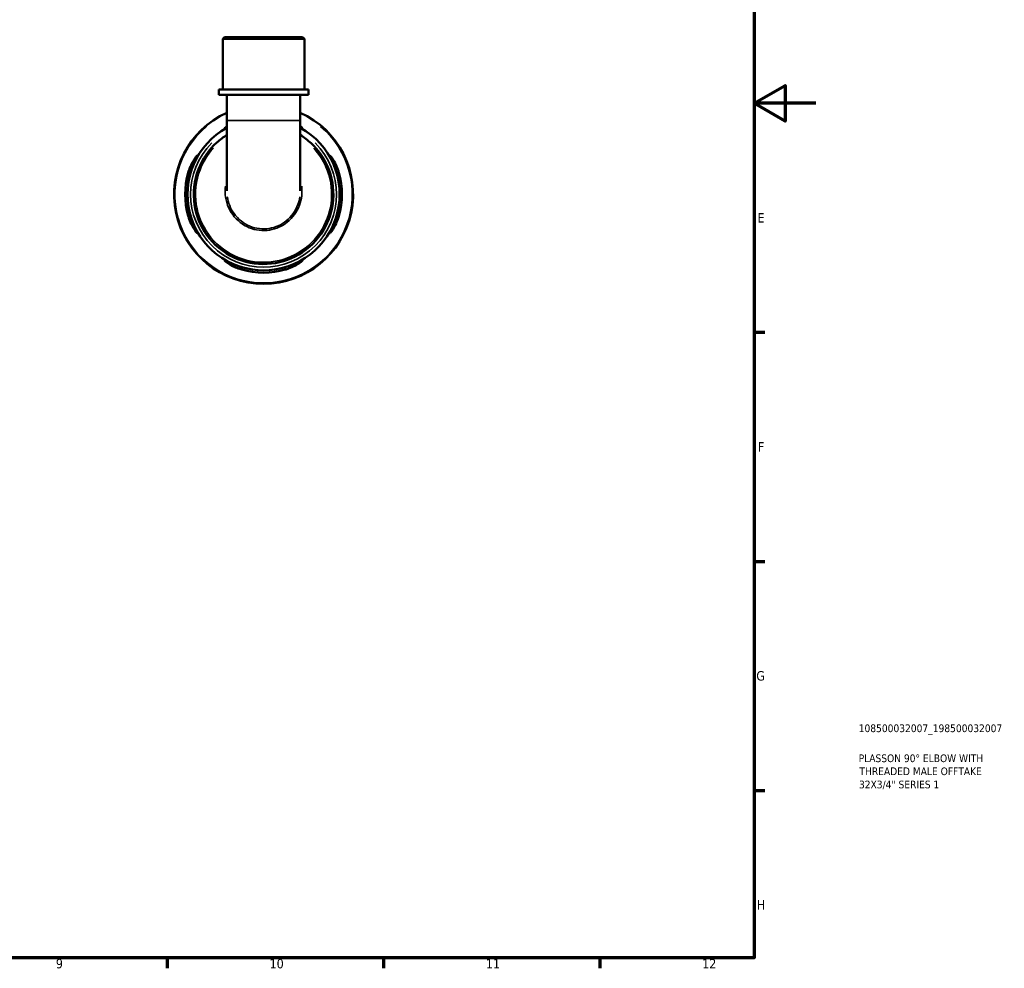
# Model space of a CAD drawing. Header units: millimetres. Extents: x 0 to 902, y -198 to 594.
# Tile 4 of 5: x 583 to 902, y 17 to 324. Entities that reach past the tile are written whole.
import ezdxf

# ---------------------------------------------------------------- set-up
doc = ezdxf.new("R2010")
doc.units = ezdxf.units.MM
for name, color, linetype, lineweight in [('Border (ANSI)', 7, 'Continuous', 70), ('Title (ISO)', 7, 'Continuous', 50), ('Visible (ANSI)', 7, 'Continuous', 50), ('Visible Narrow (ANSI)', 7, 'Continuous', 35)]:
    doc.layers.add(name, color=color, linetype=linetype, lineweight=lineweight)
doc.styles.add('Note Text (ANSI)', font='tahoma.ttf')
doc.styles.add('Note Text (ISO)', font='tahoma.ttf')

# ---------------------------------------------------------------- blocks, each defined once
blk = doc.blocks.new('Borders Default Border')
at = {"layer": 'Border (ANSI)'}
for p, q in [((821, 222.75), (824.45, 222.75)), ((821, 148.5), (824.45, 148.5)), ((821, 74.25), (824.45, 74.25)), ((630.75, 20), (630.75, 16.55)), ((700.83, 20), (700.83, 16.55)), ((770.92, 20), (770.92, 16.55))]:
    blk.add_line(p, q, dxfattribs=at)
at = {"layer": 'Border (ANSI)', "flags": 128}
for points in [[(20, 20), (20, 574), (821, 574), (821, 20), (20, 20)], [(841, 297), (821, 297), (831, 302.77), (831, 291.23), (821, 297)]]:
    blk.add_lwpolyline(points, dxfattribs=at)
at = {"layer": 'Border (ANSI)', "color": 230, "true_color": 0xff0080, "attachment_point": 7, "style": 'Note Text (ANSI)'}
for s, insert, char_height in [('E', (822.05, 258.35), 3.05), ('F', (822.14, 184.1), 3.05), ('G', (821.66, 109.79), 3.05), ('H', (821.81, 35.6), 3.05), ('9', (594.7, 16.49), 3.05), ('10', (663.96, 16.49), 3.048), ('11', (734.04, 16.55), 3.048), ('12', (804.13, 16.55), 3.048)]:
    blk.add_mtext(s, dxfattribs=dict(at, insert=insert, char_height=char_height))
blk = doc.blocks.new('Title Blocks ISO')
at = {"layer": 'Title (ISO)', "color": 232, "true_color": 0xca0064, "style": 'Note Text (ISO)'}
for tag, p in [('PART_NUMBER_001', (33.84, 73.13)), ('DESCRIPTION_001', (33.84, 63.4)), ('DESCRIPTION_002', (34.09, 59.18)), ('DESCRIPTION_003', (33.93, 54.9))]:
    blk.add_attdef(tag, p, '', height=2.5, dxfattribs=at)

msp = doc.modelspace()

# ---------------------------------------------------------------- linework, layer by layer
at = {"layer": 'Visible (ANSI)'}
for p, q in [((649.359, 318.491), (648.779, 317.911)), ((675.22, 317.911), (648.779, 317.911)), ((648.779, 301.491), (648.779, 317.911)), ((649.359, 318.491), (674.64, 318.491)), ((674.64, 318.491), (675.22, 317.911)), ((675.22, 301.491), (675.22, 317.911)), ((676.542, 301.491), (647.457, 301.491)), ((647.457, 299.791), (647.457, 301.491)), ((676.542, 299.791), (676.542, 301.491)), ((676.542, 299.791), (647.457, 299.791)), ((650.101, 299.791), (650.101, 291.426)), ((673.898, 299.791), (673.898, 291.426)), ((650.101, 291.426), (650.101, 268.603)), ((673.898, 268.603), (673.898, 291.426))]:
    msp.add_line(p, q, dxfattribs=at)
for radius, start, end in [(29, 114.22314, 65.77686), (24.65, 118.86161, 61.13839), (25.402, 163.91015, 196.08985), (24.653, 163.40737, 196.59263), (24.653, 343.40737, 16.59263), (25.402, 343.91015, 16.08985), (24.653, 253.40737, 286.59263), (25.402, 253.91015, 286.08985)]:
    msp.add_arc((661.999, 267.491), radius, start, end, dxfattribs=at)
for points, knots in [([(650.101, 289.155), (649.967, 289.092), (649.849, 289.037), (649.549, 288.905), (649.423, 288.864), (649.333, 288.89), (649.37, 288.957), (649.607, 289.196), (649.818, 289.373), (650.101, 289.579)], [-1.33522051, -1.33522051, -1.33522051, -1.33522051, -1.25194483, -1.25194483, -1.08556473, -1.08556473, -0.91912248, -0.91912248, -0.73731852, -0.73731852, -0.73731852, -0.73731852]), ([(673.898, 289.579), (674.081, 289.445), (674.235, 289.323), (674.532, 289.066), (674.63, 288.957), (674.646, 288.86), (674.577, 288.865), (674.307, 288.964), (674.126, 289.047), (673.898, 289.155)], [-1.34315989, -1.34315989, -1.34315989, -1.34315989, -1.22502254, -1.22502254, -1.04910356, -1.04910356, -0.88710827, -0.88710827, -0.74487733, -0.74487733, -0.74487733, -0.74487733]), ([(650.102, 286.726), (648.966, 286.024), (647.891, 285.223), (644.254, 281.961), (642.182, 278.96), (639.484, 271.983), (639.045, 267.944), (640.182, 260.536), (641.57, 257.147), (645.876, 251.177), (648.888, 248.672), (655.693, 245.45), (659.467, 244.706), (666.795, 245.093), (670.346, 246.161), (676.723, 249.906), (679.496, 252.662), (683.207, 258.895), (684.282, 262.282), (684.84, 269.442), (684.196, 273.219), (681.462, 279.415), (679.657, 281.955), (676.34, 285.047), (675.156, 285.948), (673.897, 286.727)], [-7.3000745, -7.3000745, -7.3000745, -7.3000745, -7.1229394, -7.1229394, -6.6521626, -6.6521626, -6.1308418, -6.1308418, -5.6582453, -5.6582453, -5.1545667, -5.1545667, -4.6595419, -4.6595419, -4.1813549, -4.1813549, -3.6786306, -3.6786306, -3.2193859, -3.2193859, -2.7261291, -2.7261291, -2.3211278, -2.3211278, -2.1247234, -2.1247234, -2.1247234, -2.1247234]), ([(637.592, 274.531), (637.66, 274.766), (637.733, 274.999), (638.019, 275.849), (638.26, 276.442), (638.835, 277.672), (639.177, 278.281), (639.792, 279.243), (640.067, 279.611), (640.424, 280.024), (640.534, 280.122), (640.631, 280.138), (640.626, 280.069), (640.511, 279.757), (640.385, 279.493), (640.02, 278.732), (639.764, 278.202), (639.222, 276.96), (638.935, 276.24), (638.569, 275.168), (638.468, 274.85), (638.373, 274.531)], [-1.976537, -1.976537, -1.976537, -1.976537, -1.9030487, -1.9030487, -1.7054356, -1.7054356, -1.457634, -1.457634, -1.2250225, -1.2250225, -1.0491036, -1.0491036, -0.8871083, -0.8871083, -0.6981528, -0.6981528, -0.4672574, -0.4672574, -0.2235738, -0.2235738, -0.1232095, -0.1232095, -0.1232095, -0.1232095]), ([(685.626, 274.531), (685.563, 274.741), (685.498, 274.951), (685.219, 275.805), (684.985, 276.43), (684.488, 277.641), (684.224, 278.215), (683.787, 279.134), (683.61, 279.492), (683.413, 279.941), (683.371, 280.067), (683.397, 280.158), (683.465, 280.121), (683.722, 279.865), (683.935, 279.607), (684.484, 278.829), (684.837, 278.264), (685.496, 276.996), (685.805, 276.304), (686.193, 275.227), (686.305, 274.881), (686.406, 274.531)], [-1.9566469, -1.9566469, -1.9566469, -1.9566469, -1.8907363, -1.8907363, -1.685466, -1.685466, -1.4592397, -1.4592397, -1.2519448, -1.2519448, -1.0855647, -1.0855647, -0.9191225, -0.9191225, -0.710223, -0.710223, -0.4527267, -0.4527267, -0.2140161, -0.2140161, -0.1042525, -0.1042525, -0.1042525, -0.1042525]), ([(638.373, 260.451), (638.435, 260.241), (638.501, 260.032), (638.78, 259.177), (639.013, 258.553), (639.51, 257.342), (639.774, 256.768), (640.211, 255.849), (640.388, 255.491), (640.585, 255.041), (640.627, 254.915), (640.601, 254.825), (640.534, 254.862), (640.276, 255.117), (640.064, 255.375), (639.514, 256.153), (639.162, 256.719), (638.502, 257.987), (638.194, 258.678), (637.806, 259.755), (637.693, 260.102), (637.592, 260.451)], [-1.9566469, -1.9566469, -1.9566469, -1.9566469, -1.8907363, -1.8907363, -1.685466, -1.685466, -1.4592397, -1.4592397, -1.2519448, -1.2519448, -1.0855647, -1.0855647, -0.9191225, -0.9191225, -0.710223, -0.710223, -0.4527267, -0.4527267, -0.2140161, -0.2140161, -0.1042525, -0.1042525, -0.1042525, -0.1042525]), ([(686.406, 260.451), (686.338, 260.217), (686.266, 259.984), (685.979, 259.133), (685.739, 258.54), (685.164, 257.31), (684.821, 256.702), (684.206, 255.74), (683.931, 255.371), (683.574, 254.959), (683.465, 254.86), (683.368, 254.844), (683.372, 254.913), (683.488, 255.225), (683.613, 255.49), (683.979, 256.251), (684.234, 256.781), (684.777, 258.023), (685.063, 258.743), (685.429, 259.815), (685.53, 260.132), (685.626, 260.451)], [-1.976537, -1.976537, -1.976537, -1.976537, -1.9030487, -1.9030487, -1.7054356, -1.7054356, -1.457634, -1.457634, -1.2250225, -1.2250225, -1.0491036, -1.0491036, -0.8871083, -0.8871083, -0.6981528, -0.6981528, -0.4672574, -0.4672574, -0.2235738, -0.2235738, -0.1232095, -0.1232095, -0.1232095, -0.1232095]), ([(654.959, 243.084), (654.725, 243.152), (654.492, 243.225), (653.641, 243.511), (653.048, 243.752), (651.818, 244.327), (651.21, 244.67), (650.248, 245.284), (649.879, 245.559), (649.467, 245.916), (649.368, 246.026), (649.352, 246.123), (649.421, 246.118), (649.733, 246.003), (649.998, 245.877), (650.759, 245.512), (651.289, 245.256), (652.531, 244.714), (653.251, 244.427), (654.323, 244.062), (654.64, 243.96), (654.959, 243.865)], [-1.976537, -1.976537, -1.976537, -1.976537, -1.9030487, -1.9030487, -1.7054356, -1.7054356, -1.457634, -1.457634, -1.2250225, -1.2250225, -1.0491036, -1.0491036, -0.8871083, -0.8871083, -0.6981528, -0.6981528, -0.4672574, -0.4672574, -0.2235738, -0.2235738, -0.1232095, -0.1232095, -0.1232095, -0.1232095]), ([(669.039, 243.865), (669.249, 243.928), (669.458, 243.993), (670.313, 244.272), (670.938, 244.505), (672.148, 245.002), (672.722, 245.266), (673.642, 245.703), (674, 245.88), (674.449, 246.077), (674.575, 246.119), (674.666, 246.093), (674.629, 246.026), (674.373, 245.768), (674.115, 245.556), (673.337, 245.006), (672.772, 244.654), (671.503, 243.994), (670.812, 243.686), (669.735, 243.298), (669.389, 243.185), (669.039, 243.084)], [-1.9566469, -1.9566469, -1.9566469, -1.9566469, -1.8907363, -1.8907363, -1.685466, -1.685466, -1.4592397, -1.4592397, -1.2519448, -1.2519448, -1.0855647, -1.0855647, -0.9191225, -0.9191225, -0.710223, -0.710223, -0.4527267, -0.4527267, -0.2140161, -0.2140161, -0.1042525, -0.1042525, -0.1042525, -0.1042525])]:
    msp.add_open_spline(points, degree=3, knots=knots, dxfattribs=at)
at = {"layer": 'Visible Narrow (ANSI)'}
for p, q in [((650.247, 291.426), (673.751, 291.426)), ((637.631, 274.531), (638.334, 274.531)), ((685.665, 274.531), (686.367, 274.531)), ((638.334, 260.451), (637.631, 260.451)), ((686.367, 260.451), (685.665, 260.451)), ((654.959, 243.123), (654.959, 243.826)), ((669.039, 243.826), (669.039, 243.123))]:
    msp.add_line(p, q, dxfattribs=at)
for radius, start, end in [(28.75, 130.00263, 49.99737), (23.635, 135.20417, 44.79583)]:
    msp.add_arc((661.999, 267.491), radius, start, end, dxfattribs=at)
for points, knots in [([(678.239, 282.478), (679.882, 280.687), (681.228, 278.626), (683.661, 273.078), (684.282, 269.392), (683.727, 262.41), (682.674, 259.109), (679.052, 253.037), (676.348, 250.354), (670.132, 246.706), (666.672, 245.667), (659.532, 245.29), (655.855, 246.014), (649.223, 249.152), (646.287, 251.591), (642.084, 257.407), (640.728, 260.708), (639.608, 267.931), (640.029, 271.872), (642.398, 278.039), (643.886, 280.434), (645.76, 282.478)], [2.3962432, 2.3962432, 2.3962432, 2.3962432, 2.7261291, 2.7261291, 3.2193859, 3.2193859, 3.6786306, 3.6786306, 4.1813549, 4.1813549, 4.6595419, 4.6595419, 5.1545667, 5.1545667, 5.6582453, 5.6582453, 6.1308418, 6.1308418, 6.6521626, 6.6521626, 7.028555, 7.028555, 7.028555, 7.028555]), ([(649.637, 270.091), (649.538, 269.215), (649.522, 268.329), (649.788, 265.102), (650.615, 262.805), (653.341, 259.023), (655.216, 257.532), (659.424, 255.802), (661.735, 255.534), (666.043, 256.231), (668.043, 257.127), (671.471, 259.885), (672.84, 261.81), (674.352, 265.901), (674.594, 268.024), (674.363, 270.092)], [-1.6697413, -1.6697413, -1.6697413, -1.6697413, -1.4634156, -1.4634156, -0.9123481, -0.9123481, -0.3723712, -0.3723712, 0.1528903, 0.1528903, 0.6494493, 0.6494493, 1.1829897, 1.1829897, 1.6697236, 1.6697236, 1.6697236, 1.6697236]), ([(673.756, 266.697), (673.628, 265.827), (673.412, 264.972), (672.35, 262.1), (671.042, 260.259), (667.768, 257.622), (665.859, 256.766), (661.747, 256.1), (659.541, 256.357), (655.524, 258.01), (653.734, 259.435), (651.286, 262.833), (650.534, 264.729), (650.241, 266.697)], [-1.3972901, -1.3972901, -1.3972901, -1.3972901, -1.1829897, -1.1829897, -0.6494493, -0.6494493, -0.1528903, -0.1528903, 0.3723712, 0.3723712, 0.9123481, 0.9123481, 1.3972997, 1.3972997, 1.3972997, 1.3972997])]:
    msp.add_open_spline(points, degree=3, knots=knots, dxfattribs=at)

# ---------------------------------------------------------------- block references
msp.add_blockref('Borders Default Border', (0, 0))
msp.add_blockref('Title Blocks ISO', (821, 20)).add_auto_attribs({'PART_NUMBER_001': '108500032007_198500032007', 'DESCRIPTION_001': 'PLASSON 90° ELBOW WITH', 'DESCRIPTION_002': 'THREADED MALE OFFTAKE', 'DESCRIPTION_003': '32X3/4" SERIES 1'})

doc.saveas('drawing.dxf')
